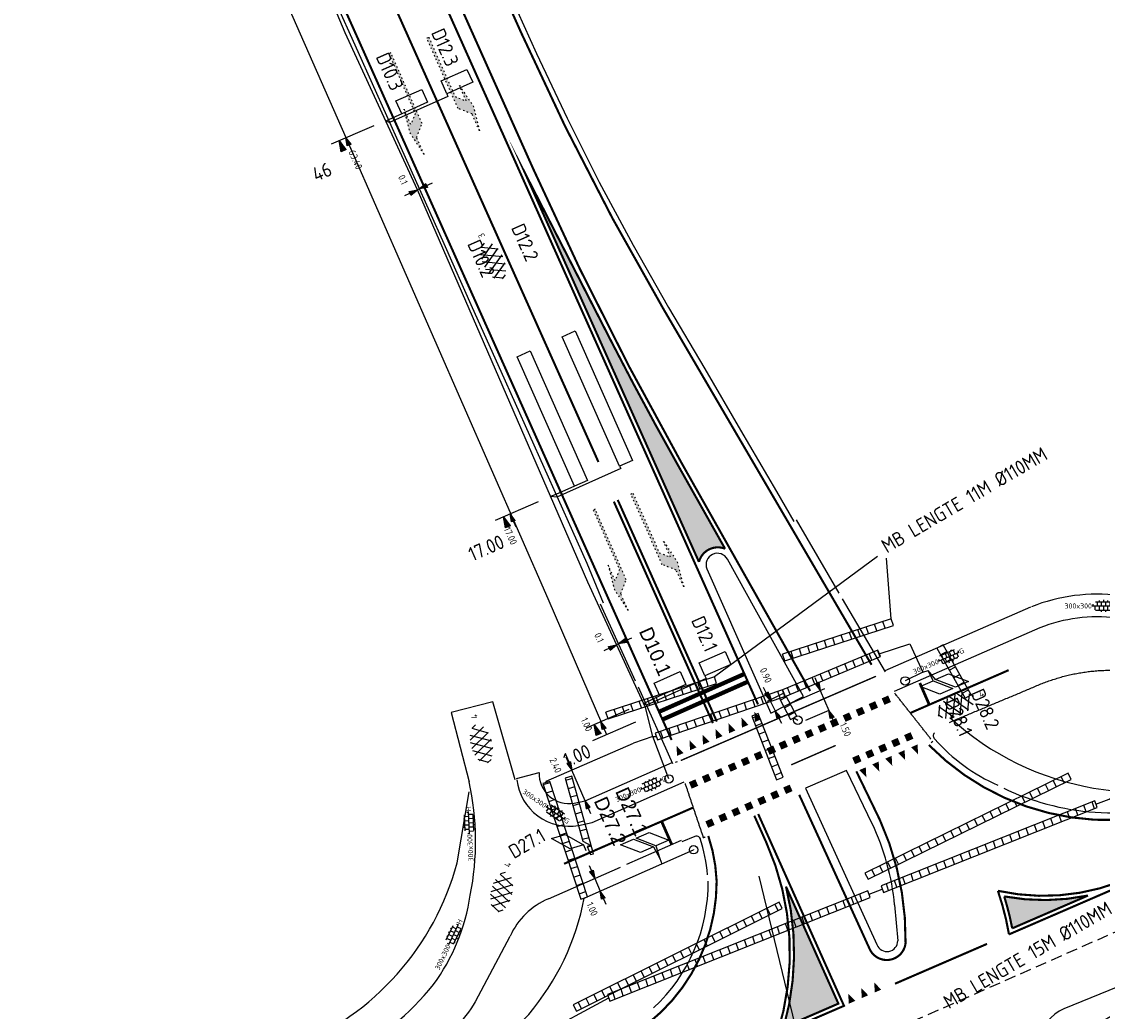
# Model space of a CAD drawing. Extents: x 1808 to 149445, y 103 to 460077.
# Tile 23 of 28: x 149137 to 149213, y 459745 to 459815. Entities that reach past the tile are written whole.
import ezdxf
from ezdxf.enums import TextEntityAlignment as Align

# ---------------------------------------------------------------- set-up
doc = ezdxf.new("R2010")
doc.units = 0
doc.header["$LTSCALE"] = 0.25
doc.header["$MEASUREMENT"] = 0
doc.linetypes.add('13', pattern=[1, 0.25, -0.75])
doc.linetypes.add('HIDDEN2', pattern=[4.7625, 3.175, -1.5875])
doc.layers.get('0').update_dxf_attribs({"color": 1, "linetype": 'CONTINUOUS'})
for name, color, linetype in [('BUIS', 1, 'CONTINUOUS'), ('BUIS-T-CODE', 1, 'CONTINUOUS'), ('INSTALLATIE', 2, 'CONTINUOUS'), ('KABEL-500', 3, 'CONTINUOUS'), ('KABELLIJST', 7, 'CONTINUOUS'), ('LUS-T-CODE', 1, 'CONTINUOUS'), ('LUSSEN', 7, 'CONTINUOUS'), ('MAAT', 5, 'CONTINUOUS'), ('MAAT-T-CODE', 7, 'CONTINUOUS'), ('maat_vss', 7, 'CONTINUOUS'), ('Maatvoering', 7, 'CONTINUOUS'), ('MARKERING', 9, 'CONTINUOUS'), ('Markeringen', 252, '13'), ('ONDERGROND', 7, 'CONTINUOUS'), ('Uitslijpers', 1, 'CONTINUOUS')]:
    doc.layers.add(name, color=color, linetype=linetype)
doc.styles.add('I020-1', font='ISO', dxfattribs={"height": 2})
doc.styles.add('ISO', font='ISO.SHX')
doc.styles.add('NLCS-ISO', font='txt')
doc.styles.add('rtw_iso', font='iso-rtw.shx')

# ---------------------------------------------------------------- blocks, each defined once
blk = doc.blocks.new('V_1_5X1S')
blk.add_lwpolyline([(-1.061, -1.061), (0, 0), (0, -1), (-1.061, -2.061)], close=True)
at = {"layer": 'LUS-T-CODE', "style": 'ISO', "flags": 8}
blk.add_attdef('LUS', text='', height=1, rotation=270, dxfattribs=at).set_placement((-0.346, -3.313), align=Align.MIDDLE)
blk = doc.blocks.new('V_1X2')
blk.add_lwpolyline([(-1, 0), (1, 0), (1, -1), (-1, -1), (-1, 0)])
at = {"layer": 'LUS-T-CODE', "style": 'I020-1'}
blk.add_attdef('LUS', text='', height=1, rotation=270, dxfattribs=at).set_placement((0.022, -2.416), align=Align.MIDDLE)
blk = doc.blocks.new('V_10X1')
blk.add_lwpolyline([(0.5, 0), (0.5, -10), (-0.5, -10), (-0.5, 0)], close=True)
at = {"layer": 'LUS-T-CODE', "style": 'I020-1'}
blk.add_attdef('LUS', text='', height=1, rotation=270, dxfattribs=at).set_placement((-0.021, -11.42), align=Align.MIDDLE)
blk = doc.blocks.new('V_PL')
at = {"layer": 'Maatvoering'}
for points in [[(-1, 0), (0, 0)], [(-0.567, 0.142), (0, 0)], [(-0.567, -0.142), (-0.567, 0.142)], [(-0.567, 0.125), (0, 0)], [(-0.567, 0.107), (0, 0)], [(-0.567, 0.089), (0, 0)], [(-0.567, 0.072), (0, 0)], [(-0.567, 0.055), (0, 0)], [(-0.567, 0.037), (0, 0)], [(-0.567, 0.019), (0, 0)], [(-0.567, -0.125), (0, 0)], [(-0.567, -0.089), (0, 0)], [(-0.567, -0.055), (0, 0)], [(-0.567, -0.019), (0, 0)], [(-0.567, -0.142), (0, 0)], [(-0.567, -0.037), (0, 0)], [(-0.567, -0.072), (0, 0)], [(-0.567, -0.107), (0, 0)], [(0, 0), (-0.567, 0)]]:
    blk.add_lwpolyline(points, dxfattribs=at)
blk = doc.blocks.new('V_PR')
at = {"layer": 'Maatvoering'}
for points in [[(0.567, 0.142), (0, 0)], [(0.567, 0.125), (0, 0)], [(0.567, 0.107), (0, 0)], [(0.567, 0.089), (0, 0)], [(0.567, 0.072), (0, 0)], [(0.567, 0.055), (0, 0)], [(0.567, 0.037), (0, 0)], [(0.567, 0.019), (0, 0)], [(0.567, -0.107), (0, 0)], [(0.567, -0.072), (0, 0)], [(0.567, -0.037), (0, 0)], [(0, 0), (0.567, 0)], [(0, 0), (1, 0)], [(0.567, -0.019), (0, 0)], [(0.567, -0.055), (0, 0)], [(0.567, -0.089), (0, 0)], [(0.567, -0.125), (0, 0)], [(0.567, -0.142), (0, 0)], [(0.567, 0.142), (0.567, -0.142)]]:
    blk.add_lwpolyline(points, dxfattribs=at)
at = {"layer": 'MAAT-T-CODE', "style": 'I020-1'}
blk.add_attdef('MAAT', text='', height=1, dxfattribs=at).set_placement((1.7, 0), align=Align.MIDDLE)
blk = doc.blocks.new('V_P2')
for p, q in [((0, 0), (0.78, 0.194)), ((0, 0), (0.78, 0.146)), ((0, 0), (0.78, 0.097)), ((0.78, 0.06), (0, 0)), ((0, 0), (0.78, 0.049)), ((0.78, 0.037), (0, 0)), ((0, 0), (0.78, 0)), ((0.78, -0.194), (0, 0)), ((0, 0), (0.78, -0.097)), ((0, 0), (0.78, -0.146)), ((0, 0), (0.78, -0.049)), ((0, 0), (0.78, 0)), ((0.78, -0.194), (0.78, 0.194))]:
    blk.add_line(p, q)
for points in [[(0.78, 0.181), (0, 0)], [(0, 0), (0.78, 0.171)], [(0.78, 0.159), (0, 0)], [(0.78, 0.135), (0, 0)], [(0, 0), (0.78, 0.121)], [(0.78, 0.11), (0, 0)], [(0.78, 0.085), (0, 0)], [(0, 0), (0.78, 0.073)], [(0, 0), (0.78, 0.026)], [(0.78, 0.012), (0, 0)], [(0.78, -0.181), (0, 0)], [(0, 0), (0.78, -0.171)], [(0.78, -0.159), (0, 0)], [(0.78, -0.135), (0, 0)], [(0, 0), (0.78, -0.121)], [(0.78, -0.11), (0, 0)], [(0, 0), (0.78, -0.073)], [(0.78, -0.037), (0, 0)], [(0, 0), (0.78, -0.026)], [(0.78, -0.06), (0, 0)], [(0.78, -0.085), (0, 0)], [(0.78, -0.012), (0, 0)]]:
    blk.add_lwpolyline(points)
at = {"layer": 'MAAT-T-CODE', "style": 'I020-1'}
blk.add_attdef('MAAT', text='', height=1, dxfattribs=at).set_placement((1.5, 0), align=Align.MIDDLE)
blk = doc.blocks.new('SVH-TEGEL_300X300_LINT_KL-SO')
for p, q in [((-3.75, 0.68), (-3.75, 0)), ((-2.81, 1.5), (2.81, 1.5)), ((-2.25, 1.5), (-2.25, 0)), ((-1.5, 1.97), (-1.5, 1.5)), ((-0.75, 1.5), (-0.75, 0)), ((0, 2.13), (0, 1.5)), ((0, 0), (0, -1.5)), ((0.75, 1.5), (0.75, 0)), ((1.5, 1.97), (1.5, 1.5)), ((2.25, 1.5), (2.25, 0)), ((3.75, 0.68), (3.75, 0)), ((-3.96, 0), (3.96, 0)), ((-3, 0), (-3, -1.39)), ((-2.81, -1.5), (2.81, -1.5)), ((-2.25, -1.5), (-2.25, -1.75)), ((-1.5, 0), (-1.5, -1.5)), ((-0.75, -1.5), (-0.75, -2.09)), ((0.75, -1.5), (0.75, -2.09)), ((1.5, 0), (1.5, -1.5)), ((2.25, -1.5), (2.25, -1.75)), ((3, 0), (3, -1.39))]:
    blk.add_line(p, q)
at = {"style": 'NLCS-ISO'}
blk.add_attdef('FORMAAT', text='', height=1.8, dxfattribs=at).set_placement((-4.06, 0), align=Align.MIDDLE_RIGHT)
blk.add_attdef('KLEUR', text='', height=1.8, dxfattribs=at).set_placement((4.06, 0), align=Align.MIDDLE_LEFT)
blk = doc.blocks.new('SVH-ASFALT-SO')
at = {"ltscale": 0.1}
for p, q in [((-25, -3.3), (-17.3, 10)), ((-6.4, -14.5), (-19.7, 8.6)), ((-17.7, -10.7), (-3.4, 14.1)), ((5.6, -15.2), (-10.5, 12.7)), ((-8.2, -14.1), (8.2, 14.1)), ((16.2, -13.5), (0.1, 14.4)), ((2.7, -15.3), (18.4, 11.9)), ((25.3, -9.4), (12, 13.6)), ((15.1, -13.8), (27.2, 7.1)), ((31, 0.8), (27.6, 6.7)), ((-21.8, -7.8), (-25.4, -1.5))]:
    blk.add_line(p, q, dxfattribs=at)
at = {"style": 'NLCS-ISO'}
blk.add_attdef('KLEUR', text='', height=9, dxfattribs=at).set_placement((39.3, -0.4), align=Align.MIDDLE_LEFT)
blk = doc.blocks.new('V_MAST')
blk.add_circle((0, 0), 0.3)

msp = doc.modelspace()

# ---------------------------------------------------------------- hatches: boundary and pattern name
at = {"layer": 'BUIS'}
h = msp.add_hatch(dxfattribs=at)
h.set_pattern_fill('LINE', color=256, scale=4.969283, angle=209.3815, style=0)
h.set_pattern_definition([(209.3815, (148405.1676, 459168.0191), (0.30475522, -0.5412619), [])])
h.paths.add_polyline_path([(149201.523, 459770.999), (149203.51, 459767.469), (149203.943, 459767.713), (149201.956, 459771.243)])
h = msp.add_hatch(dxfattribs=at)
h.set_pattern_fill('LINE', color=256, scale=5, angle=292.67726, style=0)
h.set_pattern_definition([(292.67726, (148378.1377, 459239.7072), (0.57668197, 0.24096245), [])])
h.paths.add_polyline_path([(149190.799, 459767.587), (149197.534, 459770.402), (149197.341, 459770.863), (149190.607, 459768.049)])
h = msp.add_hatch(dxfattribs=at)
h.set_pattern_fill('LINE', color=256, scale=5, angle=288.75346, style=0)
h.set_pattern_definition([(288.75346, (148334.90785, 459293.4936), (0.5918192, 0.20093537), [])])
h.paths.add_polyline_path([(149181.787, 459764.526), (149190.783, 459767.581), (149190.623, 459768.055), (149181.627, 459765)])
h = msp.add_hatch(dxfattribs=at)
h.set_pattern_fill('LINE', color=256, scale=5, angle=208.19835, style=0)
h.set_pattern_definition([(208.19835, (148586.6445, 460525.7865), (0.2953284, -0.55082315), [])])
h.paths.add_polyline_path([(149190.264, 459767.683), (149191.188, 459765.96), (149191.628, 459766.196), (149190.704, 459767.92)])
h = msp.add_hatch(dxfattribs=at)
h.set_pattern_fill('LINE', color=256, scale=4.969283, angle=201.2615, style=0)
h.set_pattern_definition([(201.2615, (148405.1676, 459168.0191), (0.22524836, -0.57888113), [])])
h.paths.add_polyline_path([(149188.441, 459766.206), (149190.197, 459761.692), (149190.66, 459761.873), (149188.904, 459766.386)])
h = msp.add_hatch(dxfattribs=at)
h.set_pattern_fill('LINE', color=256, scale=4.969283, angle=296.1715, style=0)
h.set_pattern_definition([(296.1715, (148405.1676, 459168.0191), (0.55747766, 0.2739687), [])])
h.paths.add_polyline_path([(149196.659, 459754.666), (149211.008, 459761.718), (149210.789, 459762.164), (149196.44, 459755.112)])
h = msp.add_hatch(dxfattribs=at)
h.set_pattern_fill('LINE', color=256, scale=5, angle=378.18328, style=0)
h.set_pattern_definition([(18.18328, (149639.4265, 458901.89594), (-0.19503606, 0.59378947), [])])
h.paths.add_polyline_path([(149176.845, 459753.421), (149174.164, 459761.581), (149173.689, 459761.425), (149176.37, 459753.265)])
h = msp.add_hatch(dxfattribs=at)
h.set_pattern_fill('LINE', color=256, scale=5, angle=288.75346, style=0)
h.set_pattern_definition([(288.75346, (148350.8644, 459282.69807), (0.5918192, 0.20093537), [])])
h.paths.add_polyline_path([(149197.744, 459753.731), (149212.837, 459759.731), (149212.676, 459760.204), (149197.583, 459754.204)])
h = msp.add_hatch(dxfattribs=at)
h.set_pattern_fill('LINE', color=256, scale=5, angle=288.75346, style=0)
h.set_pattern_definition([(288.75346, (148331.53284, 459275.0277), (0.5918192, 0.20093537), [])])
h.paths.add_polyline_path([(149178.412, 459746.06), (149196.805, 459753.372), (149196.644, 459753.846), (149178.252, 459746.534)])
h = msp.add_hatch(dxfattribs=at)
h.set_pattern_fill('LINE', color=256, scale=4.969283, angle=296.5015, style=0)
h.set_pattern_definition([(296.5015, (148405.1676, 459168.0191), (0.55589047, 0.27717497), [])])
h.paths.add_polyline_path([(149176.047, 459745.356), (149190.591, 459752.61), (149190.369, 459753.055), (149175.825, 459745.801)])
at = {"layer": 'Markeringen'}
for points in [[(149165.613, 459814.179), (149167.477, 459809.974), (149168.269, 459809.669), (149167.782, 459810.766), (149168.746, 459809.333), (149169.201, 459807.566), (149168.674, 459808.754), (149167.685, 459809.136), (149165.475, 459814.118)], [(149162.806, 459812.998), (149164.661, 459808.788), (149164.354, 459807.997), (149163.87, 459809.095), (149164.281, 459807.419), (149165.282, 459805.893), (149164.757, 459807.082), (149165.141, 459808.071), (149162.943, 459813.058)], [(149183.206, 459783.964, -0.009956), (149178.482, 459792.741), (149172.441, 459804.525), (149184.709, 459777.094, -0.453218), (149186.555, 459778.025)], [(149180.042, 459781.944), (149181.907, 459777.739), (149182.698, 459777.434), (149182.212, 459778.531), (149183.175, 459777.099), (149183.631, 459775.331), (149183.104, 459776.52), (149182.114, 459776.901), (149179.905, 459781.884)], [(149177.235, 459780.763), (149179.091, 459776.554), (149178.784, 459775.763), (149178.3, 459776.861), (149178.711, 459775.184), (149179.711, 459773.658), (149179.187, 459774.848), (149179.571, 459775.837), (149177.373, 459780.824)], [(149196.901, 459766.594), (149197.359, 459766.794), (149197.16, 459767.252), (149196.701, 459767.053)], [(149197.818, 459766.994), (149198.276, 459767.194), (149198.076, 459767.652), (149197.618, 459767.452)], [(149188.664, 459765.781), (149189.123, 459765.979), (149188.628, 459766.492)], [(149195.068, 459765.795), (149195.526, 459765.995), (149195.326, 459766.453), (149194.868, 459766.254)], [(149195.984, 459766.195), (149196.443, 459766.394), (149196.243, 459766.853), (149195.785, 459766.653)], [(149186.829, 459764.985), (149187.287, 459765.184), (149186.793, 459765.697)], [(149187.746, 459765.383), (149188.205, 459765.582), (149187.711, 459766.094)], [(149193.286, 459765.025), (149193.745, 459765.225), (149193.545, 459765.683), (149193.087, 459765.483)], [(149194.151, 459765.396), (149194.609, 459765.595), (149194.409, 459766.054), (149193.951, 459765.854)], [(149184.995, 459764.187), (149185.454, 459764.386), (149184.959, 459764.898)], [(149185.913, 459764.584), (149186.371, 459764.783), (149185.877, 459765.296)], [(149191.45, 459764.232), (149191.909, 459764.431), (149191.709, 459764.89), (149191.251, 459764.69)], [(149192.368, 459764.628), (149192.827, 459764.828), (149192.627, 459765.286), (149192.169, 459765.087)], [(149199.405, 459764.401), (149199.863, 459764.601), (149199.663, 459765.06), (149199.205, 459764.86)], [(149183.161, 459763.388), (149183.62, 459763.587), (149183.126, 459764.099)], [(149184.077, 459763.789), (149184.536, 459763.988), (149184.042, 459764.5)], [(149189.699, 459763.463), (149190.157, 459763.663), (149189.958, 459764.121), (149189.499, 459763.922)], [(149190.534, 459763.832), (149190.992, 459764.032), (149190.792, 459764.49), (149190.334, 459764.29)], [(149197.571, 459763.602), (149198.03, 459763.802), (149197.83, 459764.261), (149197.372, 459764.061)], [(149198.488, 459764.002), (149198.947, 459764.202), (149198.747, 459764.66), (149198.288, 459764.46)], [(149200.155, 459764.198), (149199.698, 459763.996), (149200.196, 459763.487)], [(149187.863, 459762.67), (149188.322, 459762.87), (149188.122, 459763.328), (149187.663, 459763.128)], [(149188.781, 459763.067), (149189.24, 459763.266), (149189.04, 459763.725), (149188.581, 459763.525)], [(149195.738, 459762.803), (149196.196, 459763.003), (149195.997, 459763.462), (149195.538, 459763.262)], [(149196.655, 459763.203), (149197.113, 459763.403), (149196.913, 459763.861), (149196.455, 459763.661)], [(149198.326, 459763.391), (149197.868, 459763.189), (149198.366, 459762.68)], [(149199.241, 459763.794), (149198.783, 459763.593), (149199.281, 459763.084)], [(149186.03, 459761.871), (149186.488, 459762.071), (149186.288, 459762.529), (149185.83, 459762.329)], [(149186.946, 459762.27), (149187.405, 459762.47), (149187.205, 459762.929), (149186.747, 459762.729)], [(149196.496, 459762.583), (149196.038, 459762.381), (149196.536, 459761.872)], [(149197.411, 459762.987), (149196.953, 459762.785), (149197.451, 459762.276)], [(149185.113, 459761.471), (149185.571, 459761.671), (149185.372, 459762.13), (149184.913, 459761.93)], [(149184.196, 459761.072), (149184.655, 459761.272), (149184.455, 459761.73), (149183.997, 459761.53)], [(149190.863, 459760.697), (149191.321, 459760.896), (149191.121, 459761.355), (149190.663, 459761.155)], [(149189.027, 459759.902), (149189.486, 459760.101), (149189.286, 459760.56), (149188.828, 459760.36)], [(149189.945, 459760.299), (149190.403, 459760.499), (149190.204, 459760.957), (149189.745, 459760.758)], [(149187.194, 459759.103), (149187.652, 459759.302), (149187.453, 459759.761), (149186.994, 459759.561)], [(149188.111, 459759.502), (149188.569, 459759.702), (149188.369, 459760.16), (149187.911, 459759.96)], [(149185.36, 459758.304), (149185.819, 459758.503), (149185.619, 459758.962), (149185.161, 459758.762)], [(149186.277, 459758.703), (149186.736, 459758.903), (149186.536, 459759.361), (149186.077, 459759.161)], [(149206.278, 459753.456, -0.028661), (149206.845, 459751.201), (149212.201, 459753.52, -0.097723)], [(149197.13, 459746.669), (149197.588, 459746.868), (149197.094, 459747.38)], [(149195.294, 459745.874), (149195.753, 459746.073), (149195.259, 459746.585)], [(149196.212, 459746.272), (149196.671, 459746.471), (149196.176, 459746.983)]]:
    msp.add_hatch(color=256, dxfattribs=at).paths.add_polyline_path(points)
h = msp.add_hatch(color=256, dxfattribs=at)
edge = h.paths.add_edge_path()
edge.add_arc((149172.132, 459749.493), 19.3, 344.10871, 373.98053)
edge.add_line((149190.86, 459754.155), (149194.56, 459745.882))
edge.add_line((149194.56, 459745.882), (149190.694, 459744.208))

# ---------------------------------------------------------------- linework, layer by layer
msp.add_line((149198.299, 459773.083), (149197.963, 459777.355))
at = {"layer": 'BUIS'}
for p, q in [((149196.683, 459772.032), (149196.528, 459772.504)), ((149197.273, 459772.225), (149197.119, 459772.697)), ((149197.864, 459772.418), (149197.709, 459772.89)), ((149198.454, 459772.611), (149198.299, 459773.083)), ((149194.321, 459771.259), (149194.167, 459771.732)), ((149194.912, 459771.452), (149194.757, 459771.925)), ((149195.502, 459771.646), (149195.348, 459772.118)), ((149196.092, 459771.839), (149195.938, 459772.311)), ((149191.96, 459770.487), (149191.805, 459770.959)), ((149192.55, 459770.68), (149192.396, 459771.152)), ((149193.14, 459770.873), (149192.986, 459771.345)), ((149193.731, 459771.066), (149193.576, 459771.539)), ((149190.779, 459770.101), (149190.624, 459770.573)), ((149191.369, 459770.294), (149191.215, 459770.766)), ((149185.805, 459768.983), (149178.13, 459766.473)), ((149185.37, 459768.318), (149185.215, 459768.79)), ((149185.96, 459768.511), (149185.805, 459768.983)), ((149178.285, 459766.001), (149185.96, 459768.511)), ((149183.008, 459767.546), (149182.854, 459768.018)), ((149183.598, 459767.739), (149183.444, 459768.211)), ((149184.189, 459767.932), (149184.034, 459768.404)), ((149184.779, 459768.125), (149184.625, 459768.597)), ((149180.646, 459766.773), (149180.492, 459767.246)), ((149181.237, 459766.966), (149181.082, 459767.439)), ((149181.827, 459767.16), (149181.673, 459767.632)), ((149182.418, 459767.353), (149182.263, 459767.825)), ((149178.285, 459766.001), (149178.13, 459766.473)), ((149178.875, 459766.194), (149178.721, 459766.666)), ((149179.466, 459766.387), (149179.311, 459766.859)), ((149180.056, 459766.58), (149179.902, 459767.053)), ((149175.77, 459761.793), (149175.291, 459761.659)), ((149175.938, 459761.195), (149175.459, 459761.061)), ((149176.106, 459760.598), (149175.628, 459760.463)), ((149176.274, 459760), (149175.796, 459759.865)), ((149176.443, 459759.402), (149175.964, 459759.267)), ((149176.611, 459758.804), (149176.133, 459758.669)), ((149176.779, 459758.206), (149176.301, 459758.071)), ((149176.947, 459757.608), (149176.469, 459757.473)), ((149177.116, 459757.01), (149176.84, 459756.932))]:
    msp.add_line(p, q, dxfattribs=at)
for points in [[(149198.299, 459773.083), (149190.624, 459770.573)], [(149190.779, 459770.101), (149198.454, 459772.611)], [(149177.047, 459756.415), (149177.266, 459756.477), (149175.726, 459761.947), (149175.248, 459761.813), (149176.5, 459757.365)], [(149176.5, 459757.365), (149177.073, 459757.052), (149176.822, 459756.979)]]:
    msp.add_lwpolyline(points, dxfattribs=at)
for points in [[(149201.523, 459770.999), (149203.51, 459767.469), (149203.943, 459767.713), (149201.956, 459771.243)], [(149190.799, 459767.587), (149197.534, 459770.402), (149197.341, 459770.863), (149190.607, 459768.049)], [(149181.787, 459764.526), (149190.783, 459767.581), (149190.623, 459768.055), (149181.627, 459765)], [(149190.39, 459767.448), (149191.188, 459765.96), (149191.628, 459766.196), (149190.867, 459767.616)], [(149188.441, 459766.206), (149190.197, 459761.692), (149190.66, 459761.873), (149188.904, 459766.386)], [(149196.659, 459754.666), (149211.008, 459761.718), (149210.789, 459762.164), (149196.44, 459755.112)], [(149176.845, 459753.421), (149174.164, 459761.581), (149173.689, 459761.425), (149176.37, 459753.265)], [(149176.047, 459745.356), (149190.591, 459752.61), (149190.369, 459753.055), (149175.825, 459745.801)]]:
    msp.add_lwpolyline(points, close=True, dxfattribs=at)
at = {"layer": 'BUIS', "elevation": 25.071}
for points in [[(149197.744, 459753.731), (149212.837, 459759.731), (149212.676, 459760.204), (149197.583, 459754.204)], [(149178.412, 459746.06), (149196.805, 459753.372), (149196.644, 459753.846), (149178.252, 459746.534)]]:
    msp.add_lwpolyline(points, close=True, dxfattribs=at)
at = {"layer": 'BUIS-T-CODE'}
msp.add_line((149197.323, 459777.484), (149185.805, 459768.983), dxfattribs=at)
at = {"layer": 'KABEL-500'}
for p, q in [((149162.771, 459808.331, 25.053), (149162.575, 459808.241)), ((149162.853, 459808.15, 25.053), (149162.574, 459808.243, 25.053)), ((149174.593, 459781.865, 25.053), (149174.227, 459781.706)), ((149174.679, 459781.669, 25.053), (149174.227, 459781.706)), ((149200.535, 459769.297), (149200.896, 459769.417, 13.993)), ((149180.912, 459767.148, 25.053), (149180.799, 459767.098, 23.214)), ((149180.997, 459766.969, 25.053), (149180.799, 459767.098, 23.214)), ((149191.408, 459766.078), (149191.694, 459765.909)), ((149181.457, 459764.761), (149181.707, 459764.763)), ((149176.607, 459753.343), (149184.332, 459756.756)), ((149184.332, 459756.77, 24.909), (149184.332, 459756.756, 24.909)), ((149181.934, 459756.138, 24.877), (149182.098, 459755.768, 24.877)), ((149196.725, 459753.609, 25.071), (149197.664, 459753.967, 25.071)), ((149168.581, 459741.018), (149178.332, 459746.297, 25.071))]:
    msp.add_line(p, q, dxfattribs=at)
for points in [[(149159.7, 459814.483), (149157.442, 459819.885), (149153.39, 459828.921), (149146.362, 459844.771), (149140.641, 459857.806), (149133.831, 459872.684), (149133.831, 459872.684), (149133.831, 459872.684), (149132.321, 459877.196), (149130.749, 459881.891), (149128.822, 459887.763), (149128.433, 459888.671), (149127.895, 459889.97), (149127.333, 459891.423), (149125.876, 459894.776), (149123.893, 459899.495), (149122.743, 459902.171), (149121.929, 459904.048), (149120.882, 459906.421), (149118.883, 459910.951), (149116.436, 459916.497), (149111.435, 459927.823), (149107.857, 459935.842), (149106.643, 459937.974)], [(149181.457, 459764.761), (149180.932, 459766.81), (149176.854, 459775.658), (149164.811, 459803.384), (149159.7, 459814.483)], [(149197.435, 459770.608), (149199.603, 459771.305), (149200.535, 459769.297), (149199.277, 459768.686)], [(149173.926, 459761.503), (149173.902, 459761.598), (149180.084, 459764.276)], [(149182.588, 459761.756), (149181.457, 459764.761), (149180.084, 459764.276)]]:
    msp.add_lwpolyline(points, dxfattribs=at)
at = {"layer": 'KABEL-500', "elevation": 25.071, "flags": 128}
msp.add_lwpolyline([(149212.756, 459759.967), (149213.695, 459760.326), (149221.905, 459765.199)], dxfattribs=at)
at = {"layer": 'KABEL-500'}
msp.add_lwpolyline([(149165.001, 459738.686), (149168.581, 459741.018), (149172.683, 459745.122, 0.128851), (149176.607, 459753.343, 0.133655)], format="xyb", dxfattribs=at)
at = {"layer": 'KABELLIJST'}
msp.add_line((149188.952, 459754.887), (149192.45, 459740.396), dxfattribs=at)
at = {"layer": 'MAAT'}
for points, elevation in [([(149158.735, 459806.63), (149161.768, 459807.944)], 24.796), ([(149170.343, 459780.047), (149173.377, 459781.361)], 25.039), ([(149176.754, 459765.374), (149179.787, 459766.688)], 25.039), ([(149177.208, 459764.482), (149180.241, 459765.796)], 25.039)]:
    msp.add_lwpolyline(points, dxfattribs=dict(at, elevation=elevation))
at = {"layer": 'Maatvoering'}
for p, q in [((149160.039, 459806.468, 25.555), (149154.152, 459819.903, 50.608)), ((149174.046, 459774.476, 25.057), (149160.039, 459806.468, 25.555)), ((149164.953, 459803.449), (149164.811, 459803.384)), ((149177.919, 459765.534, 25.057), (149174.046, 459774.476, 25.057)), ((149179.029, 459771.296), (149178.893, 459771.234)), ((149190.943, 459767, 25.206), (149193.603, 459768.152, 25.206)), ((149193.284, 459768.014, 0.001), (149193.897, 459766.599, 0.001)), ((149190.703, 459767.818), (149189.536, 459767.226)), ((149189.727, 459767.323, 25.206), (149190.106, 459766.575, 25.206)), ((149193.897, 459766.599, 0.001), (149192.239, 459765.881, 0.001)), ((149176.665, 459760.22, 25.057), (149175.726, 459762.388, 25.057)), ((149177.341, 459754.725), (149177.729, 459753.829))]:
    msp.add_line(p, q, dxfattribs=at)
msp.add_lwpolyline([(149202.429, 459766.107, 0.295742), (149223.844, 459762.46), (149227.496, 459763.739)], format="xyb", dxfattribs=at)
at = {"layer": 'Maatvoering', "elevation": 24.884}
for points in [[(149181.191, 459757.979), (149182.588, 459757.431), (149181.671, 459757.032)], [(149180.091, 459757.499), (149181.488, 459756.952), (149180.571, 459756.552)]]:
    msp.add_lwpolyline(points, dxfattribs=at)
at = {"layer": 'Maatvoering'}
msp.add_lwpolyline([(149175.248, 459757.822), (149176.556, 459757.108), (149175.603, 459756.827)], dxfattribs=at)
at = {"layer": 'MARKERING', "linetype": 'HIDDEN2'}
msp.add_line((149162.775, 459728.291), (149219.694, 459753.402), dxfattribs=at)
at = {"layer": 'Markeringen', "ltscale": 10, "const_width": 0.15, "flags": 128}
for points in [[(149196.908, 459769.825), (149182.182, 459794.998, -0.027409), (149172.135, 459814.516), (149152.621, 459858.148), (149129.344, 459910.641), (149117.151, 459938.286, 0.050682), (149082.976, 459996.913, 0.021076), (149053.291, 460034.15)], [(149182.777, 459764.512), (149141.833, 459856.062, -0.024387), (149141.138, 459857.845), (149130.085, 459890.861, 0.023592), (149129.39, 459892.652), (149122.711, 459907.715), (149110.533, 459935.323, 0.050651), (149077.113, 459992.647, 0.030102), (149047.554, 460028.832)]]:
    msp.add_lwpolyline(points, format="xyb", dxfattribs=at)
at = {"layer": 'Markeringen', "const_width": 0.15, "flags": 128}
for points in [[(149192.57, 459767.974), (149183.467, 459784.111, -0.023261), (149172.998, 459804.871), (149149.741, 459856.872), (149126.462, 459909.37), (149114.275, 459936.999, 0.050669), (149080.429, 459995.059, 0.03007), (149050.608, 460031.716)], [(149188.883, 459767.025), (149148.873, 459856.487), (149125.593, 459908.987), (149113.408, 459936.611, 0.050665), (149079.66, 459994.5, 0.028989), (149050.002, 460031.049)], [(149200.95, 459764.159, 0.259532), (149217.559, 459759.288), (149222.949, 459761.542)], [(149188.62, 459759.163), (149189.476, 459757.25, -0.184996), (149190.219, 459743.676)], [(149205.832, 459753.853, -0.039765), (149206.618, 459750.775), (149225.182, 459758.813)], [(149190.694, 459744.208, 0.131084), (149190.86, 459754.155), (149194.56, 459745.882), (149190.694, 459744.208)], [(149206.278, 459753.456, -0.028661), (149206.845, 459751.201), (149212.201, 459753.52, -0.097723), (149206.278, 459753.456, 0.097723)]]:
    msp.add_lwpolyline(points, format="xyb", dxfattribs=at)
at = {"layer": 'Markeringen', "lineweight": 40, "ltscale": 10, "const_width": 0.15, "flags": 128}
msp.add_lwpolyline([(149177.608, 459784.154), (149145.856, 459855.149), (149131.517, 459887.485)], dxfattribs=at)
at = {"layer": 'Markeringen'}
for points in [[(149165.613, 459814.179), (149167.477, 459809.974), (149168.269, 459809.669), (149167.782, 459810.766), (149168.746, 459809.333), (149169.201, 459807.566), (149168.674, 459808.754), (149167.685, 459809.136), (149165.475, 459814.118)], [(149162.806, 459812.998), (149164.661, 459808.788), (149164.354, 459807.997), (149163.87, 459809.095), (149164.281, 459807.419), (149165.282, 459805.893), (149164.757, 459807.082), (149165.141, 459808.071), (149162.943, 459813.058)], [(149180.042, 459781.944), (149181.907, 459777.739), (149182.698, 459777.434), (149182.212, 459778.531), (149183.175, 459777.099), (149183.631, 459775.331), (149183.104, 459776.52), (149182.114, 459776.901), (149179.905, 459781.884)], [(149177.235, 459780.763), (149179.091, 459776.554), (149178.784, 459775.763), (149178.3, 459776.861), (149178.711, 459775.184), (149179.711, 459773.658), (149179.187, 459774.848), (149179.571, 459775.837), (149177.373, 459780.824)]]:
    msp.add_lwpolyline(points, close=True, dxfattribs=at)
at = {"layer": 'Markeringen', "const_width": 0.15, "flags": 128}
msp.add_lwpolyline([(149172.441, 459804.525), (149178.482, 459792.741, 0.009956), (149183.206, 459783.964), (149186.555, 459778.025, 0.453218), (149184.709, 459777.094)], format="xyb", close=True, dxfattribs=at)
for points in [[(149178.696, 459781.354), (149185.696, 459765.701)], [(149178.97, 459781.476), (149185.974, 459765.814)], [(149199.645, 459766.42), (149206.592, 459769.446)], [(149175.18, 459755.762), (149184.3, 459759.735)], [(149188.895, 459759.283), (149194.958, 459745.727), (149190.219, 459743.676)]]:
    msp.add_lwpolyline(points, dxfattribs=at)
at = {"layer": 'Markeringen'}
for points, const_width, elevation in [([(149187.906, 459769.172), (149181.895, 459766.507)], 0.3, 25.053), ([(149188.149, 459768.623), (149182.14, 459765.959)], 0.3, 25.053), ([(149200.314, 459768.541), (149201.013, 459766.936)], 0.2, 24.879)]:
    msp.add_lwpolyline(points, dxfattribs=dict(at, const_width=const_width, elevation=elevation))
at = {"layer": 'Markeringen', "ltscale": 10, "const_width": 0.1, "elevation": -0.004}
msp.add_lwpolyline([(149197.218, 459769.014), (149183.427, 459763.06)], dxfattribs=at)
at = {"layer": 'Markeringen', "ltscale": 10}
for points, const_width in [([(149194.374, 459764.127), (149191.233, 459762.756)], 0.1), ([(149198.564, 459747.289), (149205.065, 459750.103)], 0.15)]:
    msp.add_lwpolyline(points, dxfattribs=dict(at, const_width=const_width))
at = {"layer": 'Markeringen', "flags": 128}
for points in [[(149191.794, 459760.638, 0.15, 0.15, 0), (149196.737, 459749.817, 0.15, 0.15, 0.791278), (149199.309, 459750.172, 0.15, 0.15, 0.110557), (149197.494, 459758.857, 0.15, 0.15, 0), (149195.831, 459762.295, 0, 0, 0)], [(149205.832, 459753.853, 0.15, 0.15, 0.146856), (149214.433, 459754.486, 0.15, 0.15, 0), (149225.062, 459759.088, 0, 0, 0)], [(149169.188, 459736.615, 0.15, 0.15, 0), (149180.253, 459743.862, 0.15, 0.15, 0.252198), (149185.959, 459754.544, 0.15, 0.15, 0.071477), (149185.369, 459757.732, 0, 0, 0)]]:
    msp.add_lwpolyline(points, format="xyseb", dxfattribs=at)
at = {"layer": 'Markeringen', "const_width": 0.2}
msp.add_lwpolyline([(149182.07, 459758.764), (149182.769, 459757.159)], dxfattribs=at)
at = {"layer": 'ONDERGROND'}
for p, q in [((149158.586, 459817.685, 26.215), (149160.607, 459813.165, 26.103)), ((149171.158, 459817.62, 26.39), (149173.223, 459813.021, 26.275)), ((149160.607, 459813.165, 26.103), (149162.629, 459808.644, 25.99)), ((149173.223, 459813.021, 26.275), (149175.388, 459808.449, 26.16)), ((149162.629, 459808.644, 25.99), (149164.651, 459804.124, 25.872)), ((149175.388, 459808.449, 26.16), (149177.67, 459803.929, 26.049)), ((149164.651, 459804.124, 25.872), (149166.672, 459799.604, 25.757)), ((149177.67, 459803.929, 26.049), (149180.066, 459799.468, 25.906)), ((149166.672, 459799.604, 25.757), (149168.694, 459795.084, 25.636)), ((149180.066, 459799.468, 25.906), (149182.569, 459795.079, 25.751)), ((149168.694, 459795.084, 25.636), (149170.715, 459790.563, 25.533)), ((149182.569, 459795.079, 25.751), (149185.115, 459790.735, 25.588)), ((149170.715, 459790.563, 25.533), (149172.737, 459786.043, 25.415)), ((149185.115, 459790.735, 25.588), (149187.656, 459786.4, 25.412)), ((149187.656, 459786.4, 25.412), (149190.197, 459782.065, 25.248)), ((149172.737, 459786.043, 25.415), (149174.759, 459781.523, 25.294)), ((149190.197, 459782.065, 25.248), (149191.421, 459779.95, 25.081)), ((149174.759, 459781.523, 25.294), (149176.78, 459777.003, 25.178)), ((149194.628, 459774.896, 24.971), (149191.611, 459780.061, 25.081)), ((149192.093, 459767.584, 25.206), (149186.729, 459777.278, 25.206)), ((149176.78, 459777.003, 25.178), (149177.947, 459774.203, 25.071)), ((149185.27, 459776.601, 25.206), (149189.792, 459766.416, 25.206)), ((149180.231, 459768.659, 24.975), (149177.747, 459774.112, 25.071)), ((149197.887, 459769.331, 24.882), (149194.86, 459774.495, 24.96)), ((149208.143, 459773.902, 24.966), (149197.854, 459769.391, 24.877)), ((149208.786, 459772.437, 24.966), (149198.497, 459767.926, 24.877)), ((149182.853, 459762.833, 25.057), (149180.427, 459768.234, 24.972)), ((149170.145, 459767.208, 25.178), (149167.206, 459766.461, 25.178)), ((149171.724, 459761.689, 25.178), (149170.145, 459767.208, 25.178)), ((149189.792, 459766.416, 25.206), (149192.093, 459767.584, 25.206)), ((149167.206, 459766.461, 25.178), (149168.462, 459761.55, 25.178)), ((149201.23, 459764.408, 24.825), (149201.118, 459764.308, 24.825)), ((149176.665, 459760.22, 25.057), (149182.811, 459762.925, 25.057)), ((149183.045, 459762.942, 24.911), (149183.182, 459763.003, 24.911)), ((149171.818, 459761.799, 25.178), (149173.421, 459762.214, 25.178)), ((149195.144, 459762.351, 24.956), (149192.237, 459761.102, 24.956)), ((149196.958, 459758.598, 24.956), (149195.144, 459762.351, 24.956)), ((149177.164, 459758.692, 25.057), (149183.676, 459761.558, 25.057)), ((149192.237, 459761.102, 24.956), (149197.278, 459750.064, 24.956)), ((149167.623, 459755.827), (149168.479, 459760.843)), ((149175.883, 459760.049, 25.057), (149176.665, 459760.22, 25.057)), ((149176.196, 459758.479, 25.057), (149177.164, 459758.692, 25.057)), ((149183.458, 459757.408, 25.402), (149179.585, 459755.718, 25.434)), ((149184.425, 459757.702, 24.864), (149183.494, 459757.315, 25.402)), ((149174.072, 459753.281, 25.533), (149179.167, 459755.532, 25.449)), ((149198.537, 459752.856, 24.97), (149198.758, 459750.309, 24.97)), ((149228.14, 459752.775), (149210.498, 459745.514)), ((149168.932, 459746.022, 24.997), (149171.371, 459750.646, 25.533))]:
    msp.add_line(p, q, dxfattribs=at)
for centre, radius, start, end in [((149186.018, 459776.899, 25.216), 0.805, 28.28532, 202.1914), ((149212.898, 459761.991, 24.966), 12.826, 83.36729, 111.4653), ((149212.898, 459761.991, 24.966), 11.226, 83.36729, 111.4653), ((149201.554, 459764.802, 24.825), 0.29, 134.333, 230.63576), ((149211.139, 459773.253, 24.825), 13.065, 221.60214, 246.03384), ((149175.526, 459762.125, 25.178), 2.107, 177.58917, 279.87587), ((149149.753, 459757.346, 25.178), 19.175, 348.56518, 12.66571), ((149175.526, 459762.125, 25.178), 3.707, 186.5422, 280.47994), ((149212.399, 459773.324, 24.841), 13.672, 243.33338, 253.21948), ((149213.866, 459776.713, 24.841), 17.346, 251.82822, 274.7406), ((149181.178, 459751.171, 24.956), 17.441, 5.53645, 25.21193), ((149184.532, 459757.426, 24.864), 0.296, 21.61624, 111.78063), ((149174.172, 459754.099, 24.864), 11.176, 4.51605, 17.97762), ((149148.838, 459760.886), 19.454, 291.84647, 344.92746), ((149173.257, 459754.446, 24.792), 12.107, 312.93556, 0.44225), ((149154.563, 459755.606, 25.167), 14.136, 323.6673, 351.61078), ((149176.045, 459748.557, 25.533), 5.12, 112.69334, 155.83439), ((149197.995, 459750.323, 24.97), 0.762, 200.91035, 0.26702), ((149150.714, 459759.474, 25.167), 19.546, 297.74192, 321.21609), ((149160.038, 459751.372, 24.997), 10.38, 315.92666, 328.93315), ((149211.777, 459742.636), 3.149, 113.95088, 223.69197)]:
    msp.add_arc(centre, radius, start, end, dxfattribs=at)
msp.add_rational_spline([(149208.499, 459768.31, 24.816), (149211.532, 459769.656, 24.816), (149214.84, 459769.405, 24.816)], [1, 0.969713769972, 1], degree=2, dxfattribs=at)
for points in [[(149202.405, 459765.756, 24.804), (149205.452, 459767.033, 24.81), (149208.499, 459768.31, 24.816)], [(149201.095, 459764.58, 24.828), (149199.82, 459766.198, 24.852), (149198.545, 459767.816, 24.877)], [(149183.724, 459761.448, 25.057), (149184.368, 459759.532, 24.96), (149185.012, 459757.616, 24.864)], [(149185.012, 459757.616, 24.864), (149185.083, 459757.639, 24.884), (149185.155, 459757.662, 24.904)]]:
    msp.add_open_spline(points, degree=2, dxfattribs=at)
at = {"layer": 'Uitslijpers'}
for p, q in [((149166.975, 459809.991, 25.053), (149162.853, 459808.15, 25.053)), ((149166.894, 459810.174, 25.053), (149166.975, 459809.991, 25.053)), ((149163.707, 459808.761, 25.053), (149162.771, 459808.331, 25.053)), ((149179.187, 459783.684, 25.053), (149174.676, 459781.668, 25.053)), ((149179.106, 459783.866, 25.053), (149179.187, 459783.684, 25.053)), ((149175.919, 459782.453, 25.053), (149174.593, 459781.865, 25.053)), ((149201.431, 459768.779), (149200.896, 459769.417, 13.993)), ((149201.248, 459768.698), (149200.896, 459769.417, 13.993)), ((149185.216, 459768.854, 25.053), (149180.997, 459766.969, 25.053)), ((149185.135, 459769.037, 25.053), (149185.216, 459768.854, 25.053)), ((149181.948, 459767.624, 25.053), (149180.912, 459767.148, 25.015)), ((149176.556, 459757.108), (149176.715, 459756.71)), ((149176.822, 459756.979), (149177.047, 459756.415)), ((149181.488, 459756.952, 24.884), (149181.934, 459756.138, 24.877)), ((149181.671, 459757.032, 24.884), (149181.934, 459756.138, 24.877))]:
    msp.add_line(p, q, dxfattribs=at)

# ---------------------------------------------------------------- block references
at = {"layer": 'INSTALLATIE', "xscale": 0.9938565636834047, "yscale": 0.9938565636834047, "zscale": 0.9938565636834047, "rotation": 30.4015026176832}
for p in [(149199.277, 459768.686), (149191.694, 459765.909), (149182.588, 459761.756), (149184.332, 459756.756, 24.909)]:
    msp.add_blockref('V_MAST', p, dxfattribs=at)
at = {"layer": 'LUSSEN'}
ref = msp.add_blockref('V_1X2', (149167.808, 459810.58, 25.053), dxfattribs=dict(at, rotation=203.9137983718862))
ref.add_attrib('LUS', 'D12.3', dxfattribs={"layer": 'LUS-T-CODE', "height": 1, "rotation": -66.0862, "style": 'I020-1'}).set_placement((149166.773, 459813.455, 25.053), align=Align.MIDDLE)
ref = msp.add_blockref('V_1X2', (149164.621, 459809.166, 25.053), dxfattribs=dict(at, rotation=203.9137983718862))
ref.add_attrib('LUS', 'D10.3', dxfattribs={"layer": 'LUS-T-CODE', "height": 1, "rotation": -66.0862, "style": 'I020-1'}).set_placement((149162.86, 459811.747, 25.053), align=Align.MIDDLE)
ref = msp.add_blockref('V_10X1', (149179.563, 459784.069, 25.053), dxfattribs=dict(at, rotation=203.9137983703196))
ref.add_attrib('LUS', 'D12.2', dxfattribs={"layer": 'LUS-T-CODE', "height": 1, "rotation": -66.0862, "style": 'I020-1'}).set_placement((149172.419, 459799.672, 25.053), align=Align.MIDDLE)
ref = msp.add_blockref('V_10X1', (149176.376, 459782.656, 25.053), dxfattribs=dict(at, rotation=203.9137983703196))
ref.add_attrib('LUS', 'D10.2', dxfattribs={"layer": 'LUS-T-CODE', "height": 1, "rotation": -66.0862, "style": 'I020-1'}).set_placement((149169.324, 459798.533, 25.053), align=Align.MIDDLE)
ref = msp.add_blockref('V_1X2', (149186.049, 459769.443, 25.053), dxfattribs=dict(at, rotation=203.9137983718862))
ref.add_attrib('LUS', 'D12.1', dxfattribs={"layer": 'LUS-T-CODE', "height": 1, "rotation": -66.0862, "style": 'I020-1'}).set_placement((149185.107, 459772.012, 25.053), align=Align.MIDDLE)
ref = msp.add_blockref('V_1X2', (149182.862, 459768.029, 25.053), dxfattribs=dict(at, rotation=203.9137983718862))
ref.add_attrib('LUS', 'D10.1', dxfattribs={"layer": 'LUS-T-CODE', "height": 1, "rotation": -66.0862, "style": 'rtw_iso'}).set_placement((149181.628, 459770.773, 25.053), align=Align.MIDDLE)
ref = msp.add_blockref('V_1_5X1S', (149201.431, 459768.779), dxfattribs=dict(at, rotation=113.7959206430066))
ref.add_attrib('LUS', 'D28.2', dxfattribs={"layer": 'LUS-T-CODE', "height": 1, "rotation": -66.0862, "style": 'I020-1', "flags": 8}).set_placement((149204.939, 459766.695), align=Align.MIDDLE)
ref = msp.add_blockref('V_1_5X1S', (149200.333, 459768.294), dxfattribs=dict(at, rotation=113.7959206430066))
ref.add_attrib('LUS', 'D28.1', dxfattribs={"layer": 'LUS-T-CODE', "height": 1, "rotation": -66.0862, "style": 'I020-1', "flags": 8}).set_placement((149203.052, 459766.132), align=Align.MIDDLE)
ref = msp.add_blockref('V_1_5X1S', (149182.588, 459757.431, 24.884), dxfattribs=dict(at, rotation=293.5742542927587))
ref.add_attrib('LUS', 'D27.1', dxfattribs={"layer": 'LUS-T-CODE', "height": 1, "rotation": -66.0862, "style": 'rtw_iso', "flags": 8}).set_placement((149179.962, 459759.463, 24.884), align=Align.MIDDLE)
ref = msp.add_blockref('V_1_5X1S', (149181.488, 459756.952, 24.884), dxfattribs=dict(at, rotation=293.5742542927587))
ref.add_attrib('LUS', 'D27.2', dxfattribs={"layer": 'LUS-T-CODE', "height": 1, "rotation": -66.0862, "style": 'rtw_iso', "flags": 8}).set_placement((149178.449, 459758.79, 24.884), align=Align.MIDDLE)
ref = msp.add_blockref('V_1_5X1S', (149176.556, 459757.108), dxfattribs=dict(at, xscale=0.9938565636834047, yscale=0.9938565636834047, zscale=0.9938565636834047, rotation=286.381820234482))
ref.add_attrib('LUS', 'D27.1', dxfattribs={"layer": 'LUS-T-CODE', "height": 0.9939, "rotation": 30.4015, "style": 'ISO', "flags": 8}).set_placement((149172.554, 459757.199), align=Align.MIDDLE)
at = {"layer": 'MAAT'}
ref = msp.add_blockref('V_P2', (149159.293, 459806.872, 24.796), dxfattribs=dict(at, xscale=-1, rotation=113.4199752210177))
ref.add_attrib('MAAT', '46', dxfattribs={"height": 1, "rotation": 23.41998, "style": 'I020-1'}).set_placement((149158.073, 459804.664, 24.796), align=Align.MIDDLE)
ref = msp.add_blockref('V_P2', (149170.902, 459780.289, 25.039), dxfattribs=dict(at, xscale=-1, rotation=113.4199752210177))
ref.add_attrib('MAAT', '17.00', dxfattribs={"height": 1, "rotation": 23.41998, "style": 'I020-1'}).set_placement((149169.682, 459778.081, 25.039), align=Align.MIDDLE)
ref = msp.add_blockref('V_P2', (149177.312, 459765.616, 25.039), dxfattribs=dict(at, xscale=-1, rotation=113.4199752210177))
ref.add_attrib('MAAT', '1.00', dxfattribs={"height": 1, "rotation": 23.41998, "style": 'I020-1'}).set_placement((149176.092, 459763.408, 25.039), align=Align.MIDDLE)
at = {"layer": 'maat_vss'}
ref = msp.add_blockref('V_PR', (149159.768, 459807.078, 24.796), dxfattribs=dict(at, rotation=293.4199752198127))
ref.add_attrib('MAAT', '63.40', dxfattribs={"layer": 'MAAT-T-CODE', "height": 0.5, "rotation": -426.0862, "style": 'I020-1'}).set_placement((149160.444, 459805.518, 24.796), align=Align.MIDDLE)
ref = msp.add_blockref('V_PR', (149171.377, 459780.495, 25.039), dxfattribs=dict(at, rotation=293.4199752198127))
ref.add_attrib('MAAT', '17.00', dxfattribs={"layer": 'MAAT-T-CODE', "height": 0.5, "rotation": -426.0862, "style": 'I020-1'}).set_placement((149171.391, 459778.935, 25.039), align=Align.MIDDLE)
ref = msp.add_blockref('V_PR', (149177.787, 459765.822, 25.039), dxfattribs=dict(at, rotation=293.4199752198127))
ref.add_attrib('MAAT', '1.00', dxfattribs={"layer": 'MAAT-T-CODE', "height": 0.5, "rotation": -426.0862, "style": 'I020-1'}).set_placement((149176.777, 459765.606, 25.039), align=Align.MIDDLE)
at = {"layer": 'Maatvoering'}
ref = msp.add_blockref('V_PR', (149164.811, 459803.384), dxfattribs=dict(at, rotation=204.4906441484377))
ref.add_attrib('MAAT', '0.1', dxfattribs={"layer": 'MAAT-T-CODE', "height": 0.5, "rotation": -426.0862, "style": 'I020-1'}).set_placement((149163.794, 459804.104), align=Align.MIDDLE)
for p, rotation in [((149164.953, 459803.449), 204.4906441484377), ((149179.029, 459771.296), 204.4906441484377), ((149193.284, 459768.014, 0.001), 293.4199752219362), ((149177.341, 459754.725), 293.4199752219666)]:
    msp.add_blockref('V_PL', p, dxfattribs=dict(at, rotation=rotation))
ref = msp.add_blockref('V_PR', (149178.893, 459771.234), dxfattribs=dict(at, rotation=204.4906441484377))
ref.add_attrib('MAAT', '0.1', dxfattribs={"layer": 'MAAT-T-CODE', "height": 0.5, "rotation": -426.0862, "style": 'I020-1'}).set_placement((149177.652, 459771.743), align=Align.MIDDLE)
ref = msp.add_blockref('V_PR', (149189.727, 459767.323, 25.206), dxfattribs=dict(at, xscale=-1, rotation=296.9106084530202))
ref.add_attrib('MAAT', '0.90', dxfattribs={"layer": 'MAAT-T-CODE', "height": 0.5, "rotation": -426.0862, "style": 'I020-1'}).set_placement((149189.434, 459769.08, 25.206), align=Align.MIDDLE)
at = {"layer": 'Maatvoering', "xscale": -1}
for p, rotation in [((149190.106, 459766.575, 25.206), 296.9106084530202), ((149176.665, 459760.22, 25.057), 293.4199752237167)]:
    msp.add_blockref('V_PL', p, dxfattribs=dict(at, rotation=rotation))
at = {"layer": 'Maatvoering'}
ref = msp.add_blockref('V_PR', (149193.897, 459766.599, 0.001), dxfattribs=dict(at, rotation=293.4199752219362))
ref.add_attrib('MAAT', '1.50', dxfattribs={"layer": 'MAAT-T-CODE', "height": 0.5, "rotation": -426.0862, "style": 'I020-1'}).set_placement((149195.063, 459765.252, 0.001), align=Align.MIDDLE)
ref = msp.add_blockref('V_PR', (149175.726, 459762.388, 25.057), dxfattribs=dict(at, xscale=-1, rotation=293.4199752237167))
ref.add_attrib('MAAT', '2.40', dxfattribs={"layer": 'MAAT-T-CODE', "height": 0.5, "rotation": -426.0862, "style": 'I020-1'}).set_placement((149174.582, 459762.723, 25.057), align=Align.MIDDLE)
ref = msp.add_blockref('V_PR', (149177.729, 459753.829), dxfattribs=dict(at, rotation=293.4199752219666))
ref.add_attrib('MAAT', '1.00', dxfattribs={"layer": 'MAAT-T-CODE', "height": 0.5, "rotation": -426.0862, "style": 'I020-1'}).set_placement((149177.162, 459752.563), align=Align.MIDDLE)
at = {"layer": 'ONDERGROND'}
for name, p, xscale, yscale, zscale, rotation, values in [('SVH-ASFALT-SO', (149170.206, 459798.215), 0.05000000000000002, 0.05000000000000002, 0.05000000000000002, 114.6003484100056, {'KLEUR': '3'}), ('SVH-TEGEL_300X300_LINT_KL-SO', (149202.369, 459770.406), 0.2, 0.2, 0.2, 23.47512228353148, {'KLEUR': 'G', 'FORMAAT': '300x300'}), ('SVH-ASFALT-SO', (149202.731, 459766.883), 0.05000000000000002, 0.05000000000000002, 0.05000000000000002, 24.94901321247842, {'KLEUR': '4'}), ('SVH-ASFALT-SO', (149169.363, 459764.097), 0.05000000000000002, 0.05000000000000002, 0.05000000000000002, 104.6779112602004, {'KLEUR': '4'}), ('SVH-TEGEL_300X300_LINT_KL-SO', (149181.342, 459761.363), 0.2, 0.2, 0.2, 23.46889179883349, {'KLEUR': 'G', 'FORMAAT': '300x300'}), ('SVH-TEGEL_300X300_LINT_KL-SO', (149174.568, 459759.365), 0.2, 0.2, 0.2, 325.4366802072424, {'KLEUR': 'G', 'FORMAAT': '300x300'}), ('SVH-TEGEL_300X300_LINT_KL-SO', (149168.472, 459758.668), 0.1999999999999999, 0.1999999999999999, 0.1999999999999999, 92.56377380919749, {'KLEUR': 'H', 'FORMAAT': '300x300'}), ('SVH-ASFALT-SO', (149170.711, 459753.628), 0.05000000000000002, 0.05000000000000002, 0.05000000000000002, 77.50102640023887, {'KLEUR': '4'}), ('SVH-TEGEL_300X300_LINT_KL-SO', (149167.372, 459750.771), 0.2, 0.2, 0.2, 64.52907515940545, {'KLEUR': 'H', 'FORMAAT': '300x300'})]:
    msp.add_blockref(name, p, dxfattribs=dict(at, xscale=xscale, yscale=yscale, zscale=zscale, rotation=rotation)).add_auto_attribs(values)
at = {"layer": 'ONDERGROND', "xscale": 0.2, "yscale": 0.2, "zscale": 0.2}
msp.add_blockref('SVH-TEGEL_300X300_LINT_KL-SO', (149213.287, 459773.982), dxfattribs=at).add_auto_attribs({'KLEUR': 'G', 'FORMAAT': '300x300'})

# ---------------------------------------------------------------- texts
at = {"layer": 'BUIS-T-CODE', "style": 'ISO'}
for s, p in [('MB LENGTE 11M %%C110MM', (149197.984, 459777.683)), ('MB LENGTE 15M %%C110MM', (149202.367, 459745.472))]:
    msp.add_text(s, height=0.99386, rotation=30.4015, dxfattribs=at).set_placement(p)
at = {"layer": 'KABEL-500', "color": 7, "style": 'ISO'}
msp.add_text('M.B. 1.80 DIEP', height=0.99386, rotation=30.4015, dxfattribs=at).set_placement((149209.248, 459741.212))

doc.saveas('drawing.dxf')
